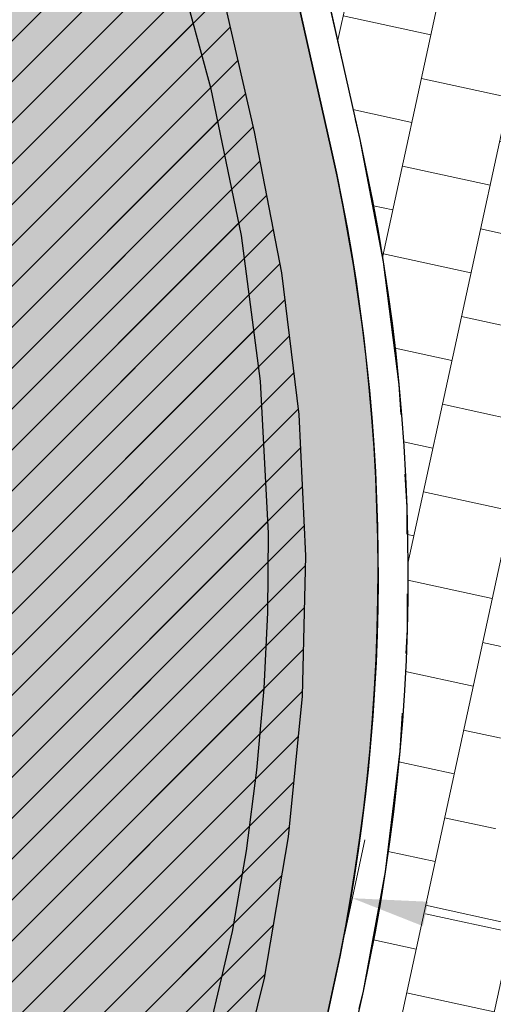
# Model space of a CAD drawing. Header units: metres. Extents: x 147454 to 148962, y 409264 to 410698.
# Tile 25 of 36: x 147507.66 to 147510.82, y 410639.33 to 410645.92. Entities that reach past the tile are written whole.
import ezdxf
from ezdxf import colors
from ezdxf.entities.mleader import LeaderData, LeaderLine
from ezdxf.math import Vec2, Vec3

# ---------------------------------------------------------------- set-up
doc = ezdxf.new("R2010")
doc.units = ezdxf.units.M
doc.linetypes.add('VH-TROTTOIRBAND_180-200', pattern=[20, 10, -2, 2, -2, 2, -2])
doc.layers.get('0').update_dxf_attribs({"color": 151})
doc.layers.get('Defpoints').update_dxf_attribs({"color": 171})
for name, color, linetype, lineweight in [('B-WE-VH-VERHARDING_TEGEL-A-500', 252, 'Continuous', 18), ('T-WE-VH-M', 7, 'Continuous', 18), ('X-XX-AL-T18', 10, 'Continuous', 18)]:
    doc.layers.add(name, color=color, linetype=linetype, lineweight=lineweight)
for name, color, linetype in [('RIJCURVES', 7, 'Continuous'), ('T-WE-VH-KANTOPSLUITING_TROTTOIRBAND_180 200-G', 210, 'VH-TROTTOIRBAND_180-200'), ('T-WE-VH-KANTVERHARDING-G', 210, 'Continuous'), ('T-WE-VH-VERHARDING-O', 252, 'Continuous')]:
    doc.layers.add(name, color=color, linetype=linetype)
doc.layers.add('T-WE-VH-FASE-1B', color=7, linetype='Continuous', true_color=0x007f00)
doc.styles.add('NLCS-ISO-M200-T25', font='NLCS-ISO.TTF', dxfattribs={"height": 0.5})
doc.styles.add('NLCS-ISO-M500-T18', font='NLCS-ISO.TTF', dxfattribs={"height": 0.9})
doc.dimstyles.new('NLCS-M200-T25-PIJL_L2_H1', dxfattribs={"dimscale": 0.2, "dimtxt": 0.5, "dimasz": 2.5, "dimexe": 2, "dimexo": 2, "dimgap": 0.7, "dimtad": 1, "dimzin": 0, "dimdsep": 46, "dimtxsty": 'NLCS-ISO-M200-T25', "dimcen": 2.5, "dimdle": 2, "dimclrd": 256, "dimclre": 256, "dimclrt": 256, "dimadec": 1, "dimazin": 0, "dimtfac": 1, "dimtofl": 0, "dimtmove": 1, "dimatfit": 0, "dimfxl": 2, "dimfxlon": 1, "dimtfill": 1, "dimtfillclr": 256, "dimtolj": 1, "dimtzin": 0, "dimlwd": -1, "dimlwe": -1, "dimarcsym": 0})
pattern_1 = [(45, (0, 0), (-0.1368591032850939, 0.1368591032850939), [])]

# ---------------------------------------------------------------- blocks, each defined once
blk = doc.blocks.new('*U65')
at = {"color": 4, "linetype": 'Continuous', "ltscale": 1.524, "flags": 128}
blk.add_lwpolyline([(147508.1463635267, 410650.2761092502), (147508.2289834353, 410649.4149984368), (147508.2796593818, 410648.5151812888), (147508.3030170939, 410647.3580041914), (147508.6381174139, 410646.4696948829), (147508.7933040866, 410645.9759542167), (147508.9309460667, 410645.4677628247), (147509.1374923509, 410644.4769801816), (147509.2638488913, 410643.5036483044), (147509.3170801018, 410642.4862860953), (147509.3126264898, 410641.9555140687), (147509.2884249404, 410641.4459531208), (147509.2407547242, 410640.9015239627), (147509.1703479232, 410640.3600147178), (147509.0769384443, 410639.8205885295), (147508.8467648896, 410638.8409492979)], dxfattribs=at)
blk = doc.blocks.new('*U8')
at = {"transparency": 33554585}
h = blk.add_hatch(dxfattribs=at)
h.set_pattern_fill('LINE', color=3, scale=0.06096, angle=45, style=0)
h.set_pattern_definition(pattern_1)
h.paths.add_polyline_path([(147499.4894944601, 410668.8264471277), (147496.5814109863, 410662.241538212), (147495.1608108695, 410658.9359694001), (147493.0984251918, 410654.002131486), (147492.4639210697, 410652.3582245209), (147491.9245652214, 410650.7830285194), (147491.4280813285, 410649.1300281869), (147491.0090924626, 410647.5240356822), (147490.6610398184, 410646.0153483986), (147490.3427276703, 410644.4453430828), (147490.2232472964, 410643.6604558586), (147490.1586707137, 410642.8840169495), (147490.1558628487, 410642.5045203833), (147490.174560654, 410642.1350098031), (147490.2691010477, 410641.4360032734), (147490.4248718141, 410640.8031176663), (147490.6225492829, 410640.2447628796), (147490.8560202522, 410639.7386537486), (147491.1329236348, 410639.2572582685), (147491.4526968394, 410638.8019039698), (147491.8117633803, 410638.3780449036), (147492.2079012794, 410637.9885249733), (147492.6371212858, 410637.6375984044), (147493.0935528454, 410637.3292786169), (147493.5578264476, 410637.0730144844), (147494.0589922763, 410636.8524109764), (147494.5770718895, 410636.6789027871), (147495.1051365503, 410636.5542100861), (147495.6441904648, 410636.4779073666), (147496.1869807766, 410636.4512523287), (147496.7289985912, 410636.4744137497), (147497.2657348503, 410636.547001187), (147497.7927480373, 410636.6682162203), (147498.3056843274, 410636.8369117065), (147498.800275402, 410637.0516324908), (147499.277451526, 410637.3134647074), (147499.7229324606, 410637.6143154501), (147500.1384627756, 410637.9541287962), (147500.5015161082, 410638.3095868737), (147500.8487973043, 410638.7161320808), (147501.1587406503, 410639.1547249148), (147501.4358937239, 410639.6371905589), (147501.8944898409, 410640.6012479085), (147502.1468418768, 410641.2062985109), (147502.3681689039, 410641.7965814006), (147502.5754694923, 410642.4171849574), (147502.7587597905, 410643.042420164), (147502.9213257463, 410643.6843988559), (147503.0617424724, 410644.3433878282), (147503.1787553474, 410645.0195571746), (147503.2721645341, 410645.725099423), (147503.342403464, 410646.5125134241), (147503.378102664, 410647.2638886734), (147503.3866363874, 410648.0672153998), (147503.3578006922, 410648.8815796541), (147502.9262857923, 410652.3067258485), (147502.7372511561, 410654.0890467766), (147502.7187536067, 410654.4966543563), (147502.7194051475, 410654.9685935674), (147502.7422828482, 410655.4431574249), (147502.9047807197, 410656.7536601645), (147502.6264976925, 410661.4421732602), (147502.6374052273, 410661.953971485), (147502.6796415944, 410662.4469759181), (147502.7505763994, 410662.9189136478), (147502.8491190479, 410663.3786763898), (147502.9759419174, 410663.8294806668), (147503.1304932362, 410664.2705162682), (147503.3124199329, 410664.7007392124), (147503.5212416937, 410665.1185849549), (147503.7559130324, 410665.5215713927), (147504.0154715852, 410665.9083285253), (147504.2989944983, 410666.2776525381), (147504.6056486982, 410666.6283903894), (147504.9353649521, 410666.9599552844), (147507.7744675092, 410669.4205150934), (147510.4920164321, 410671.8336222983), (147513.0816973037, 410674.2382104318), (147515.6880007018, 410676.7576512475), (147516.9770344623, 410678.0339235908), (147519.3533441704, 410680.7268292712), (147521.7086286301, 410683.3559188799), (147524.1472912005, 410686.0192231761), (147526.6150106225, 410688.6554780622), (147529.1115535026, 410691.2644377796), (147531.6364773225, 410693.8456691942), (147534.1154873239, 410696.3256499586), (147535.9113760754, 410698.0896138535), (147537.7462760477, 410696.3188394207), (147530.3593827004, 410688.663681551), (147527.8911149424, 410686.0684078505), (147525.451493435, 410683.446165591), (147523.0409223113, 410680.7973984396), (147520.7121399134, 410678.18201775), (147518.376451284, 410675.5010661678), (147516.0626467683, 410672.7860252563), (147512.7171342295, 410668.7516004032), (147511.6810338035, 410667.4569370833), (147510.6492457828, 410666.106732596), (147509.6788460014, 410664.7589275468), (147508.7885911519, 410663.4257960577), (147507.9613837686, 410662.0604908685), (147507.5738725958, 410661.3583196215), (147507.2075674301, 410660.6411591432), (147506.8697637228, 410659.9152574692), (147506.5669232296, 410659.1867294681), (147506.301710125, 410658.4524777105), (147506.0751340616, 410657.6970591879), (147506.0767146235, 410657.5932943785), (147506.7633304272, 410655.8492668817), (147507.0630952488, 410655.0334900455), (147507.3217516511, 410654.2375980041), (147507.533435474, 410653.4969437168), (147507.7217056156, 410652.740068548), (147507.8919462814, 410651.933544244), (147508.0336684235, 410651.1134819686), (147508.1463635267, 410650.2761092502), (147508.2289834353, 410649.4149984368), (147508.2796593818, 410648.5151812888), (147508.3030170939, 410647.3580041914), (147508.6381174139, 410646.4696948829), (147508.7933040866, 410645.9759542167), (147508.9309460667, 410645.4677628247), (147509.1374923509, 410644.4769801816), (147509.2638488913, 410643.5036483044), (147509.3170801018, 410642.4862860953), (147509.3126264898, 410641.9555140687), (147509.2884249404, 410641.4459531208), (147509.2407547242, 410640.9015239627), (147509.1703479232, 410640.3600147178), (147509.0769384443, 410639.8205885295), (147508.8467648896, 410638.8409492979), (147508.5884641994, 410638.0143821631), (147508.2745642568, 410637.2033805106), (147507.9341227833, 410636.4683426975), (147507.5145118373, 410635.6974278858), (147506.9903133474, 410634.8785628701), (147506.6501132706, 410634.4109646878), (147506.2785659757, 410633.9457639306), (147505.8861093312, 410633.4980915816), (147505.4737852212, 410633.0686874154), (147505.0535090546, 410632.6691632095), (147504.6386490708, 410632.3074930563), (147504.1727289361, 410631.9360787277), (147503.690401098, 410631.5863790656), (147503.1926082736, 410631.2592514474), (147502.6806661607, 410630.9551266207), (147502.2244861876, 410630.7100019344), (147501.6900309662, 410630.4517416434), (147501.1443968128, 410630.2178750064), (147500.588582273, 410630.0092082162), (147500.0238029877, 410629.8260498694), (147499.4512455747, 410629.6687432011), (147498.8720484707, 410629.5378618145), (147498.2875049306, 410629.4333015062), (147497.69875622, 410629.355769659), (147497.1070985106, 410629.3050021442), (147496.5137456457, 410629.2813314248), (147495.9199495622, 410629.2847967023), (147495.3269476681, 410629.3151878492), (147494.7360131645, 410629.3728608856), (147494.1483453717, 410629.4572192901), (147493.5652255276, 410629.5684433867), (147492.987850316, 410629.7061029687), (147492.3750494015, 410629.8832359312), (147491.8113987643, 410630.0755527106), (147491.257436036, 410630.2935028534), (147490.7142113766, 410630.5363047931), (147490.1830362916, 410630.8037888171), (147489.6997246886, 410631.0743544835), (147489.1942387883, 410631.3877932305), (147488.7038279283, 410631.7236972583), (147488.2296411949, 410632.0815232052), (147487.7726727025, 410632.4604763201), (147487.3795360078, 410632.8162822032), (147486.9737683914, 410633.2480528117), (147486.6243503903, 410633.7293285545), (147486.3394538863, 410634.2569672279), (147486.2240465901, 410634.5371624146), (147486.1281916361, 410634.8275941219), (147486.05332404, 410635.1278748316), (147486.0010825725, 410635.4400960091), (147485.974152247, 410635.7665271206), (147485.9762217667, 410636.1063759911), (147486.1666110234, 410638.6118766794), (147486.3110594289, 410640.759822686), (147486.3969363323, 410641.7637152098), (147486.6185131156, 410643.6675017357), (147486.9503429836, 410645.7508079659), (147488.3511950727, 410649.345927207), (147490.3758403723, 410654.4026613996), (147491.7856056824, 410657.7595176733), (147497.1871006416, 410669.9247695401), (147499.4894944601, 410668.8264471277), (147499.4894944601, 410668.8264471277)], flags=16)
h.paths.add_polyline_path([(147536.8288260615, 410697.2042266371), (147536.6958754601, 410697.3295807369), (147536.6830159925, 410697.3410277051), (147536.5946797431, 410697.4165772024), (147536.5025106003, 410697.4873999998), (147536.4067611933, 410697.5533019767), (147536.3834593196, 410697.5682508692), (147536.3359437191, 410697.5942426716), (147536.287024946, 410697.6174861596), (147536.2368618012, 410697.6379058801), (147536.1856171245, 410697.6554355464), (147536.133457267, 410697.6700182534), (147536.0805515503, 410697.6816066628), (147536.0228772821, 410697.6941858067), (147535.9643491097, 410697.701867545), (147535.9053821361, 410697.7045973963), (147535.8463945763, 410697.7023559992), (147535.7878047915, 410697.6951592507), (147535.7300283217, 410697.6830581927), (147535.6734749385, 410697.6661386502), (147535.626505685, 410697.6446103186), (147535.5817421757, 410697.6188070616), (147535.5395724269, 410697.5889525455), (147535.5003619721, 410697.5553055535), (147535.4922047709, 410697.5474835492), (147535.4841883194, 410697.5395173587), (147534.5573261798, 410696.5791300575), (147534.4318784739, 410696.5577334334), (147533.6113104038, 410695.7074561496), (147533.5943836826, 410695.5812949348), (147529.4633785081, 410691.3006949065), (147529.3755348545, 410691.3182858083), (147528.5549713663, 410690.468000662), (147528.5756775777, 410690.3808474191), (147526.9416844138, 410688.6877009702), (147526.9018123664, 410688.6460064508), (147526.8672000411, 410688.5998523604), (147526.8383419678, 410688.5498981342), (147526.8156504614, 410688.4968575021), (147526.7994497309, 410688.4414882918), (147526.7899712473, 410688.384581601), (147526.7873504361, 410688.3269504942), (147526.7916247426, 410688.2694183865), (147526.802733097, 410688.2128072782), (147526.8205167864, 410688.1579260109), (147526.8447217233, 410688.1055587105), (147526.8750020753, 410688.0564535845), (147526.9109252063, 410688.0113122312), (147527.4526554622, 410687.4885142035), (147527.9943857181, 410686.9657161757), (147528.040775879, 410686.9314208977), (147528.09092666, 410686.9029057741), (147528.1441215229, 410686.8805782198), (147528.1996004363, 410686.864757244), (147528.2565707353, 410686.8556688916), (147528.3142184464, 410686.853443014), (147528.3717199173, 410686.8581114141), (147528.4282535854, 410686.869607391), (147528.4830117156, 410686.8877666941), (147528.5352119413, 410686.9123298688), (147528.5841084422, 410686.9429459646), (147528.6290026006, 410686.9791775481), (147528.6692529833, 410687.0205069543), (147530.3032272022, 410688.7136716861), (147530.3910616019, 410688.696077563), (147531.2116314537, 410689.5463565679), (147531.1909281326, 410689.6335191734), (147535.3219309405, 410693.9141214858), (147535.4474104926, 410693.9355235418), (147536.267972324, 410694.7858068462), (147536.2848947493, 410694.9119360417), (147537.2117173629, 410695.8723614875), (147537.2193934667, 410695.8806561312), (147537.2269204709, 410695.8890863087), (147537.2591519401, 410695.9294683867), (147537.2874881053, 410695.9726730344), (147537.3116833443, 410696.0183257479), (147537.3315279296, 410696.0660308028), (147537.3464258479, 410696.1231500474), (147537.3564648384, 410696.1813202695), (147537.3615737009, 410696.2401289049), (147537.3617162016, 410696.2991588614), (147537.3568913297, 410696.3579914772), (147537.3471333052, 410696.4162094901), (147537.3325113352, 410696.4733999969), (147537.3190490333, 410696.5258601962), (147537.3026208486, 410696.5774685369), (147537.2832801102, 410696.6280574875), (147537.2610896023, 410696.6774628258), (147537.23612136, 410696.7255241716), (147537.2084564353, 410696.7720855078), (147537.1326155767, 410696.8760979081), (147537.051435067, 410696.9759985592), (147536.9651374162, 410697.0715136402), (147536.8739591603, 410697.1623813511), (147536.8322210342, 410697.200950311), (147536.8305470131, 410697.2026127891)], is_closed=False, flags=8)
h.paths.add_polyline_path([(147492.8740041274, 410657.0689217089), (147493.0418601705, 410656.9967146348), (147493.0578635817, 410656.9903672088), (147493.1667399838, 410656.9496615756), (147493.2775975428, 410656.9147098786), (147493.3901324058, 410656.8856079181), (147493.4171460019, 410656.8795488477), (147493.4706913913, 410656.8714126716), (147493.5246132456, 410656.8663392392), (147493.5787365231, 410656.8643450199), (147493.6328855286, 410656.8654364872), (147493.6868844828, 410656.8696100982), (147493.740558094, 410656.8768523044), (147493.7990510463, 410656.8847977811), (147493.8566680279, 410656.8976367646), (147493.9130003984, 410656.9152781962), (147493.9676486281, 410656.9375969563), (147494.0202251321, 410656.9644347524), (147494.0703570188, 410656.995601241), (147494.1176887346, 410657.0308753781), (147494.1544372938, 410657.0671951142), (147494.1876487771, 410657.1067751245), (147494.2170353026, 410657.1492723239), (147494.2423421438, 410657.1943183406), (147494.2473251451, 410657.2044619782), (147494.2521265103, 410657.2146928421), (147494.7937811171, 410658.4345401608), (147494.904301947, 410658.4976281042), (147495.3838288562, 410659.5776083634), (147495.3564995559, 410659.7019316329), (147497.7705832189, 410665.1389290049), (147497.8591363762, 410665.1525041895), (147498.3386562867, 410666.232490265), (147498.2893391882, 410666.3072716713), (147499.2442210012, 410668.4578249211), (147499.2673917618, 410668.5106579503), (147499.2840930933, 410668.5658782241), (147499.2940863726, 410668.6226967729), (147499.2972288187, 410668.6803017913), (147499.2934755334, 410668.7378702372), (147499.2828801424, 410668.794579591), (147499.2655940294, 410668.8496196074), (147499.2418641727, 410668.9022038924), (147499.2120296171, 410668.9515811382), (147499.1765166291, 410668.9970458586), (147499.1358326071, 410669.0379484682), (147499.0905588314, 410669.0737045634), (147499.0413421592, 410669.1038032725), (147498.3532644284, 410669.4093167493), (147497.6651866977, 410669.7148302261), (147497.6098532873, 410669.7311528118), (147497.5529676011, 410669.7407565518), (147497.4953424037, 410669.7435042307), (147497.4378010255, 410669.7393565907), (147497.3811655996, 410669.7283728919), (147497.3262453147, 410669.7107100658), (147497.2738248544, 410669.6866204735), (147497.2246531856, 410669.6564482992), (147497.1794328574, 410669.6206246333), (147497.1388099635, 410669.5796613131), (147497.1033649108, 410669.5341436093), (147497.073604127, 410669.4847218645), (147497.0499528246, 410669.4321022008), (147496.0950950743, 410667.2815382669), (147496.0065495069, 410667.2679692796), (147495.5270215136, 410666.1879867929), (147495.5763391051, 410666.1131956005), (147493.1622584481, 410660.6761968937), (147493.0517095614, 410660.6130929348), (147492.5721905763, 410659.5331091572), (147492.5995129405, 410659.4088174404), (147492.0579085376, 410658.1889478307), (147492.0535394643, 410658.1785250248), (147492.0493569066, 410658.1680259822), (147492.0329144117, 410658.119044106), (147492.021098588, 410658.0687453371), (147492.014011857, 410658.0175656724), (147492.0117156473, 410657.9659487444), (147492.017292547, 410657.9071826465), (147492.0277943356, 410657.8490941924), (147492.0431465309, 410657.7920953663), (147492.0632402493, 410657.7365904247), (147492.087932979, 410657.6829730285), (147492.1170495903, 410657.6316234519), (147492.1503835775, 410657.5829058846), (147492.1810071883, 410657.5382348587), (147492.2141252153, 410657.4953804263), (147492.2496301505, 410657.4544817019), (147492.2874067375, 410657.4156714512), (147492.3273323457, 410657.3790756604), (147492.369277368, 410657.3448131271), (147492.4761681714, 410657.2730860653), (147492.586666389, 410657.2070515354), (147492.7004691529, 410657.1468905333), (147492.8172645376, 410657.0927679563), (147492.8696920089, 410657.0708363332), (147492.8718343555, 410657.0698481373)], is_closed=False, flags=8)
blk.add_blockref('*U65', (0, 0))
blk = doc.blocks.new('*U142')
at = {"color": 4, "linetype": 'Continuous', "ltscale": 1.524, "flags": 128}
blk.add_lwpolyline([(147511.5170483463, 410667.603708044), (147510.5020680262, 410666.3119242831), (147509.5471251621, 410664.9913172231), (147509.0954511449, 410664.3161328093), (147508.6645293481, 410663.6300466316), (147508.2573464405, 410662.9323452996), (147507.8772452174, 410662.2216576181), (147507.5257405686, 410661.4907939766), (147507.2170140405, 410660.758779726), (147506.947671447, 410660.0021881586), (147506.7205382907, 410659.2167041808), (147506.5337731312, 410658.4073320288), (147506.3842009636, 410657.5787522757), (147506.5358701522, 410656.6950239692), (147507.2735984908, 410653.3115747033), (147509.0037262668, 410646.1343518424), (147509.2233203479, 410645.17188438), (147509.4075819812, 410644.2280173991), (147509.5224100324, 410643.2799460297), (147509.5675651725, 410642.3341741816), (147509.5442969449, 410641.3965454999), (147509.4524958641, 410640.4537303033), (147509.2904581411, 410639.509709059), (147509.0644872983, 410638.5877184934)], dxfattribs=at)
blk = doc.blocks.new('*U101')
at = {"transparency": 33554585}
h = blk.add_hatch(dxfattribs=at)
h.set_pattern_fill('LINE', color=3, scale=0.06096, angle=45, style=0)
h.set_pattern_definition(pattern_1)
h.paths.add_polyline_path([(147499.4708271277, 410668.7886565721), (147497.1901193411, 410663.9000776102), (147496.4590731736, 410662.2686227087), (147495.7501349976, 410660.6299698), (147495.0622617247, 410658.9817068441), (147494.3999348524, 410657.3350759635), (147493.7566586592, 410655.6741652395), (147493.1380988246, 410654.0137346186), (147491.998330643, 410650.7805861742), (147491.4642703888, 410649.1232004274), (147491.2308265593, 410648.3174182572), (147491.0179468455, 410647.5010050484), (147490.8348343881, 410646.6913111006), (147490.6857375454, 410645.8913682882), (147490.5737810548, 410645.1003665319), (147490.50250771, 410644.32222159), (147490.4746967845, 410643.5600065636), (147490.4926502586, 410642.8173534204), (147490.5579893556, 410642.0983627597), (147490.6715835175, 410641.40729597), (147490.833721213, 410640.7494101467), (147491.0449957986, 410640.1265622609), (147491.306281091, 410639.5418323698), (147491.6172316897, 410639.0020369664), (147491.9722937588, 410638.5123902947), (147492.3633098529, 410638.0750798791), (147492.7854470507, 410637.6881211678), (147493.2270637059, 410637.3557154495), (147493.6855317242, 410637.073525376), (147494.1477623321, 410636.8438836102), (147494.6463696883, 410636.6499868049), (147495.1586095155, 410636.50326033), (147495.6850130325, 410636.4036460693), (147496.2180916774, 410636.3528979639), (147496.7533184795, 410636.3513946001), (147497.2861477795, 410636.3991400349), (147497.8120447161, 410636.4957108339), (147498.3317610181, 410636.6418557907), (147498.8303766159, 410636.8333076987), (147499.3089981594, 410637.0696419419), (147499.7421809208, 410637.3339931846), (147500.1709486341, 410637.6510713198), (147500.5672247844, 410638.0041861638), (147500.9304229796, 410638.3925656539), (147501.2600449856, 410638.8167257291), (147501.556747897, 410639.2729968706), (147501.8257700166, 410639.7595533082), (147502.060010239, 410640.2517593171), (147502.2765314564, 410640.7775983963), (147502.4830931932, 410641.3598980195), (147502.6676070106, 410641.9684915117), (147502.830324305, 410642.5989039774), (147502.9724030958, 410643.2513393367), (147503.0950080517, 410643.9255619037), (147503.2005742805, 410644.6337497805), (147503.2891070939, 410645.378269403), (147503.4118450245, 410646.9378874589), (147503.4691585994, 410648.5082368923), (147503.3292664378, 410653.7409728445), (147503.3432977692, 410655.5162412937), (147503.3835731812, 410656.4526624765), (147503.5011254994, 410657.8674473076), (147503.5067334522, 410660.8593245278), (147503.5361150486, 410661.9098934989), (147503.6410621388, 410662.9616694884), (147503.813430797, 410663.9398351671), (147504.0478630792, 410664.8611441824), (147504.3509287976, 410665.7591947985), (147504.7240263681, 410666.630721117), (147505.1675874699, 410667.4697262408), (147505.4155954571, 410667.8751816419), (147505.6811761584, 410668.2701117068), (147505.9640088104, 410668.6538617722), (147506.2639638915, 410669.0256362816), (147506.5809305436, 410669.3846800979), (147506.9147807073, 410669.7299832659), (147507.2652505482, 410670.060831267), (147507.6202903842, 410670.3667574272), (147510.5289519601, 410672.6199410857), (147511.9655884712, 410673.7602509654), (147514.6826962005, 410675.9929487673), (147517.4288435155, 410678.3471671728), (147518.0908675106, 410678.9665891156), (147518.7179596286, 410679.616730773), (147523.5239581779, 410684.8800370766), (147528.4178941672, 410690.1702107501), (147533.2798153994, 410695.3577555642), (147535.8721986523, 410698.0965246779), (147537.7370846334, 410696.3573581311), (147528.0258517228, 410685.9323730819), (147523.1596433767, 410680.6396027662), (147518.4043337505, 410675.3994846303), (147513.6906245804, 410670.1372042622), (147512.5553021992, 410668.843340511), (147511.5170483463, 410667.603708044), (147510.5020680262, 410666.3119242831), (147509.5471251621, 410664.9913172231), (147509.0954511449, 410664.3161328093), (147508.6645293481, 410663.6300466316), (147508.2573464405, 410662.9323452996), (147507.8772452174, 410662.2216576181), (147507.5257405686, 410661.4907939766), (147507.2170140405, 410660.758779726), (147506.947671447, 410660.0021881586), (147506.7205382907, 410659.2167041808), (147506.5337731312, 410658.4073320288), (147506.3842009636, 410657.5787522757), (147506.5358701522, 410656.6950239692), (147507.2735984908, 410653.3115747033), (147509.0037262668, 410646.1343518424), (147509.2233203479, 410645.17188438), (147509.4075819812, 410644.2280173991), (147509.5224100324, 410643.2799460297), (147509.5675651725, 410642.3341741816), (147509.5442969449, 410641.3965454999), (147509.4524958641, 410640.4537303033), (147509.2904581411, 410639.509709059), (147509.0644872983, 410638.5877184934), (147508.7684128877, 410637.6734122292), (147508.4445796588, 410636.869731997), (147507.9987647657, 410635.9589105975), (147507.7417503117, 410635.503842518), (147507.4614542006, 410635.051286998), (147507.1721788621, 410634.6236507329), (147506.843063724, 410634.177900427), (147506.4868207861, 410633.7363269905), (147506.1036900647, 410633.3017053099), (147505.6940342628, 410632.877358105), (147505.2290378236, 410632.4388216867), (147504.777088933, 410632.0511262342), (147504.307672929, 410631.6846011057), (147503.8220332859, 410631.3396796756), (147503.3210321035, 410631.0172997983), (147502.8565818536, 410630.7461378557), (147502.329510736, 410630.4685634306), (147501.7903719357, 410630.2151087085), (147501.2400853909, 410629.9867735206), (147500.6799777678, 410629.7836168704), (147500.1839002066, 410629.6273954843), (147499.6094509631, 410629.4731733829), (147499.0284919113, 410629.3452723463), (147498.4422420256, 410629.2438991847), (147497.8518888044, 410629.1695204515), (147497.2587070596, 410629.1219010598), (147496.6638999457, 410629.1016858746), (147496.0687308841, 410629.1084125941), (147495.4744430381, 410629.1424052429), (147494.8822764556, 410629.2034541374), (147494.2934593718, 410629.2913984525), (147493.7096921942, 410629.4081953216), (147493.0910670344, 410629.5755352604), (147492.5266660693, 410629.7688669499), (147491.9737733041, 410629.9986633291), (147491.4327433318, 410630.2648329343), (147490.9078315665, 410630.5656302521), (147490.4282306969, 410630.8808734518), (147489.9526159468, 410631.2366794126), (147489.4919841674, 410631.6275039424), (147489.0541503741, 410632.0480060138), (147488.6423990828, 410632.4950988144), (147488.2725183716, 410632.948308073), (147487.9386189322, 410633.4088793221), (147487.6142142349, 410633.9153232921), (147487.3228586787, 410634.4344378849), (147487.0642353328, 410634.9639248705), (147486.8379366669, 410635.5014853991), (147486.6433911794, 410636.0449762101), (147486.4798555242, 410636.5925361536), (147486.3461635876, 410637.1441645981), (147486.2417765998, 410637.6978812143), (147486.1659243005, 410638.2516881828), (147486.1177287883, 410638.8038401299), (147486.0961886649, 410639.3528724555), (147486.1002908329, 410639.899655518), (147486.1291776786, 410640.4429308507), (147486.1818918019, 410640.981363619), (147486.2573925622, 410641.5138299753), (147486.3546607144, 410642.0394110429), (147486.472399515, 410642.5568052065), (147487.5746568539, 410646.4125110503), (147488.1239394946, 410648.2366560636), (147488.6833597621, 410650.0079716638), (147489.2669945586, 410651.7740153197), (147489.8441806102, 410653.4474564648), (147490.4695711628, 410655.1873966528), (147491.1160704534, 410656.9066830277), (147491.4624195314, 410657.6986488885), (147493.7499401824, 410662.5840744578), (147495.2514295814, 410665.8881964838), (147496.0247399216, 410667.525143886), (147497.1871006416, 410669.9247695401), (147499.4708271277, 410668.7886565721), (147499.4708271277, 410668.7886565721)], flags=16)
h.paths.add_polyline_path([(147536.8046416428, 410697.2269414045), (147536.6695687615, 410697.3500057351), (147536.6565155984, 410697.3612313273), (147536.5669014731, 410697.4352605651), (147536.4735357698, 410697.5044983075), (147536.3766743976, 410697.5687547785), (147536.3531205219, 410697.5833033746), (147536.3051677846, 410697.6084795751), (147536.2558590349, 410697.630883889), (147536.2053543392, 410697.6504435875), (147536.1538176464, 410697.6670951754), (147536.1014162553, 410697.6807845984), (147536.0483202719, 410697.6914674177), (147535.9904395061, 410697.7030593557), (147535.9317886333, 410697.709740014), (147535.8727836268, 410697.711462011), (147535.8138429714, 410697.7082131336), (147535.7553846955, 410697.7000164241), (147535.6978234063, 410697.6869300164), (147535.6415673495, 410697.6690467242), (147535.5949727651, 410697.6467190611), (147535.5506566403, 410697.620154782), (147535.5090031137, 410697.5895841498), (147535.4703732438, 410697.555272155), (147535.4623508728, 410697.5473119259), (147535.4544716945, 410697.5392099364), (147534.5441531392, 410696.5631272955), (147534.4190893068, 410696.5395905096), (147533.6131680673, 410695.6754178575), (147533.5983992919, 410695.5489858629), (147529.541131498, 410691.1984320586), (147529.453000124, 410691.2145195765), (147528.6470836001, 410690.3503391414), (147528.6692758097, 410690.2635523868), (147527.0644486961, 410688.5427361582), (147527.0252948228, 410688.5003665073), (147526.9914760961, 410688.4536277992), (147526.9634757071, 410688.4031878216), (147526.9416937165, 410688.3497672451), (147526.9264413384, 410688.2941293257), (147526.917936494, 410688.2370690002), (147526.9163006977, 410688.1794015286), (147526.9215573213, 410688.1219508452), (147526.9336312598, 410688.0655377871), (147526.9523500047, 410688.0109683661), (147526.9774461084, 410687.9590222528), (147527.0085610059, 410687.9104416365), (147527.0452501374, 410687.8659206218), (147527.5958333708, 410687.3524544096), (147528.1464166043, 410686.8389881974), (147528.1933859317, 410686.8054905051), (147528.244016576, 410686.7778363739), (147528.2975851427, 410686.7564209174), (147528.3533262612, 410686.7415501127), (147528.41044352, 410686.7334364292), (147528.468120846, 410686.7321957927), (147528.5255341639, 410686.7378459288), (147528.5818631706, 410686.7503061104), (147528.6363030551, 410686.7693983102), (147528.6880759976, 410686.794849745), (147528.7364422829, 410686.8262967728), (147528.7807108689, 410686.8632900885), (147528.8202492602, 410686.9053011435), (147530.4250571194, 410688.6261353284), (147530.5131792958, 410688.6100444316), (147531.3191022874, 410689.4742188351), (147531.2969128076, 410689.5610150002), (147535.3541781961, 410693.9115710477), (147535.4792737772, 410693.9351138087), (147536.2851886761, 410694.7992923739), (147536.2999537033, 410694.9256922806), (147537.2102320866, 410695.9018123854), (147537.2177653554, 410695.9102369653), (147537.2251472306, 410695.9187945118), (147537.2566840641, 410695.959721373), (147537.2842779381, 410696.0034038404), (147537.3076896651, 410696.049463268), (147537.326716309, 410696.0975004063), (147537.3406361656, 410696.154865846), (147537.3496798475, 410696.2131990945), (147537.3537832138, 410696.2720864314), (147537.3529171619, 410696.3311102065), (147537.3470878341, 410696.3898518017), (147537.336336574, 410696.4478946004), (147537.3207396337, 410696.5048269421), (147537.3063830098, 410696.5570494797), (147537.2890754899, 410696.6083696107), (147537.268873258, 410696.6586207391), (147537.2458418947, 410696.7076397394), (147537.2200561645, 410696.7552674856), (147537.1915997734, 410696.8013493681), (147537.113992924, 410696.9040508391), (147537.0311174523, 410697.0025499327), (147536.9432005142, 410697.0965766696), (147536.8504830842, 410697.1858733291), (147536.8080920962, 410697.22372356), (147536.8063899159, 410697.2253571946)], is_closed=False, flags=8)
h.paths.add_polyline_path([(147492.6171087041, 410657.1579845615), (147492.7834832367, 410657.0824264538), (147492.7993561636, 410657.075759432), (147492.9073945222, 410657.0328789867), (147493.017529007, 410656.9957115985), (147493.1294577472, 410656.9643591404), (147493.1563444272, 410656.9577596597), (147493.2097159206, 410656.9485515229), (147493.2635252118, 410656.9423979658), (147493.3175976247, 410656.9393189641), (147493.3717576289, 410656.9393245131), (147493.4258294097, 410656.9424145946), (147493.4796374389, 410656.9485791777), (147493.5382779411, 410656.9553502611), (147493.5961407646, 410656.967031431), (147493.6528155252, 410656.9835398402), (147493.7079002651, 410657.0047584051), (147493.7610043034, 410657.0305366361), (147493.8117510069, 410657.0606917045), (147493.8597804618, 410657.0950097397), (147493.897249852, 410657.1305853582), (147493.9312482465, 410657.1694915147), (147493.9614809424, 410657.211390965), (147493.9876858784, 410657.2559205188), (147493.99287126, 410657.265962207), (147493.997876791, 410657.2760947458), (147494.5638807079, 410658.4848365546), (147494.6756442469, 410658.5456958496), (147495.1767285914, 410659.6158443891), (147495.1518974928, 410659.7406906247), (147497.6745088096, 410665.1281921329), (147497.7633163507, 410665.1399890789), (147498.2643938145, 410666.210143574), (147498.216586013, 410666.2858987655), (147499.2143949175, 410668.4168741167), (147499.2386203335, 410668.4692319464), (147499.2564254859, 410668.5241062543), (147499.2675559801, 410668.5807130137), (147499.2718527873, 410668.6382434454), (147499.269254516, 410668.6958755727), (147499.2597982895, 410668.7527859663), (147499.2436192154, 410668.8081615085), (147499.2209484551, 410668.8612110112), (147499.1921099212, 410668.9111765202), (147499.1575156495, 410668.9573441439), (147499.117659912, 410668.9990542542), (147499.0731121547, 410669.0357109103), (147499.0245088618, 410669.0667903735), (147498.3426950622, 410669.3860385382), (147497.6608812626, 410669.7052867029), (147497.6058862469, 410669.7227154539), (147497.5492045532, 410669.7334578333), (147497.4916460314, 410669.7373603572), (147497.4340330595, 410669.7343672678), (147497.3771887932, 410669.7245213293), (147497.3219254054, 410669.7079632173), (147497.2690324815, 410669.6849295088), (147497.219265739, 410669.6557493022), (147497.1733362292, 410669.620839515), (147497.1319001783, 410669.5806989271), (147497.0955496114, 410669.5359010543), (147497.0648038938, 410669.4870859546), (147497.0401023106, 410669.4349510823), (147496.0423172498, 410667.3039645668), (147495.9535174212, 410667.2921736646), (147495.4524319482, 410666.2220229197), (147495.5002400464, 410666.1462579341), (147492.9776317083, 410660.7587550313), (147492.865839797, 410660.6978802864), (147492.3647633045, 410659.6277280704), (147492.389588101, 410659.5029135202), (147491.823633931, 410658.2941484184), (147491.8190567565, 410658.2838153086), (147491.8146645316, 410658.2734022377), (147491.7972432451, 410658.2247598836), (147491.7844212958, 410658.1747081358), (147491.7763098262, 410658.12368085), (147491.7729791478, 410658.0721203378), (147491.7773766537, 410658.0132542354), (147491.7867116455, 410657.9549668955), (147491.800917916, 410657.8976717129), (147491.8198947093, 410657.8417750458), (147491.843507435, 410657.7876733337), (147491.8715886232, 410657.7357502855), (147491.9039391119, 410657.6863741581), (147491.933660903, 410657.6410981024), (147491.965913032, 410657.5975882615), (147492.0005908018, 410657.5559858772), (147492.037581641, 410657.5164259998), (147492.0767654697, 410657.4790370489), (147492.118015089, 410657.4439403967), (147492.2234462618, 410657.3700845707), (147492.3325982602, 410657.3018478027), (147492.445171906, 410657.2394171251), (147492.5608586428, 410657.182963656), (147492.612835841, 410657.1599852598), (147492.6149579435, 410657.1589543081)], is_closed=False, flags=8)
blk.add_blockref('*U142', (0, 0))
blk = doc.blocks.new('*D307')
at = {"layer": 'Defpoints', "color": 0, "transparency": 16777216}
for p in [(148909.8814198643, 410640.0436090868), (148909.7450959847, 410639.4077150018), (148913.3363430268, 410638.6378183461)]:
    blk.add_point(p, dxfattribs=at)
at = {"layer": 'T-WE-VH-M', "transparency": 16777216}
for p, q in [((148909.8289434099, 410639.7988282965), (148909.9652672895, 410640.4347223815)), ((148912.983775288, 410639.3785217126), (148910.3703114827, 410639.9387998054)), ((148913.420190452, 410639.0289316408), (148913.5565143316, 410639.6648257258))]:
    blk.add_line(p, q, dxfattribs=at)
for points in [[(148910.3877796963, 410640.0202817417), (148910.3528432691, 410639.857317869), (148909.8814198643, 410640.0436090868)], [(148913.0012435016, 410639.4600036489), (148912.9663070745, 410639.2970397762), (148913.4726669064, 410639.2737124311)]]:
    blk.add_solid(points, dxfattribs=at)
at = {"layer": 'T-WE-VH-M', "transparency": 16777216, "insert": (148911.7587946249, 410640.0399962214), "char_height": 0.5, "attachment_point": 5, "rotation": 347.9000000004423, "style": 'NLCS-ISO-M200-T25', "bg_fill": 3, "box_fill_scale": 1.1, "bg_fill_color": 256, "bg_fill_true_color": 13158600, "bg_fill_transparency": 0}
blk.add_mtext('\\A1;3.67*', dxfattribs=at)
blk = doc.blocks.new('_DotSmall')
at = {"color": 0, "linetype": 'ByBlock', "const_width": 0.5}
blk.add_lwpolyline([(-0.0625, 0, 1), (0.0625, 0, 1)], format="xyb", close=True, dxfattribs=at)
blk = doc.blocks.new('Fase 1 - Gebouw A + B')
at = {"layer": 'B-WE-VH-VERHARDING_TEGEL-A-500'}
h = blk.add_hatch(dxfattribs=at)
h.set_pattern_fill('AVH-TEGEL_300X300_HALFST', color=256, scale=2, angle=347.759022, pattern_type=2)
h.set_pattern_definition([(347.759022, (0, 0), (0.6499658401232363, 0.1659650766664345), [0.6, -0.6]), (77.75902199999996, (0, 0), (-0.5863587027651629, 0.127214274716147), [])])
edge = h.paths.add_edge_path()
edge.add_line((148914.3719642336, 410643.4685596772), (148932.2885859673, 410661.8212174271))
edge.add_line((148932.2885859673, 410661.8212174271), (148932.4101297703, 410663.7268976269))
edge.add_line((148932.4101297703, 410663.7268976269), (148927.8240135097, 410664.0214255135))
edge.add_arc((148925.2907268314, 410624.3021297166), 39.79999999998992, 86.35063262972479, 106.2854769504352)
edge.add_line((148914.1298749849, 410662.5052105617), (148910.8424031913, 410661.5447910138))
edge.add_arc((148912.1884355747, 410656.9373842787), 4.79999999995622, 106.2854769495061, 192.6928549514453)
edge.add_line((148907.5057382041, 410655.8827064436), (148909.9300402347, 410645.1189714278))
edge.add_arc((148897.0526224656, 410642.2186073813), 13.20000000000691, -101.10171906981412, 12.692854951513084, ccw=False)
edge.add_line((148894.5109438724, 410629.2656204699), (148890.6321726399, 410630.0267259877))
edge.add_arc((148890.5745709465, 410629.7315277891), 0.3007655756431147, 78.9586774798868, 172.0277799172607)
edge.add_line((148890.2767121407, 410629.7732418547), (148890.8527237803, 410629.6079337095))
edge.add_line((148890.8527237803, 410629.6079337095), (148889.9305289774, 410626.3930179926))
edge.add_line((148889.9305289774, 410626.3930179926), (148906.8486838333, 410622.7225159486))
edge.add_arc((148907.4847552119, 410625.6543094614), 3.000000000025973, 257.7590219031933, 347.8999999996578)
edge.add_line((148910.4181049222, 410625.0254537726), (148911.2094084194, 410628.7165548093))
edge.add_line((148911.2094084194, 410628.7165548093), (148914.3719642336, 410643.4685596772))
at = {"layer": 'T-WE-VH-VERHARDING-O', "true_color": 0x636466, "transparency": 33554559}
h = blk.add_hatch(color=251, dxfattribs=at)
h.dxf.hatch_style = 1
edge = h.paths.add_edge_path()
edge.add_arc((148966.2988676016, 410606.9200195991), 79.58357759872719, 153.5804489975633, 163.2703694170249, ccw=False)
edge.add_arc((148990.4720093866, 410597.6106831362), 105.401931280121, 144.8527110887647, 154.8952706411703, ccw=False)
edge.add_arc((148909.6652578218, 410655.0180474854), 6.29413527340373, 119.206289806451, 148.6943646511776, ccw=False)
edge.add_line((148906.594, 410660.512), (148910.7863185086, 410661.7367662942))
edge.add_arc((148912.1890351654, 410656.9369869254), 5.000549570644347, 106.290794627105, 192.4317082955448)
edge.add_line((148907.3057320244, 410655.8604896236), (148909.7349278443, 410645.075026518))
edge.add_arc((148897.0526224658, 410642.2186073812), 12.99999999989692, -90.00000000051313, 12.69285495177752, ccw=False)
edge.add_arc((148897.0526224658, 410642.218607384), 13.00000000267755, 258.8982809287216, 269.99999999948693, ccw=False)
edge.add_line((148894.5494541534, 410629.4618778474), (148890.6706829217, 410630.2229833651))
edge.add_arc((148890.5744072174, 410629.7323399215), 0.5000000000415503, 78.89828092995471, 168.8982809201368)
at = {"layer": 'Defpoints'}
for points in [[(148914.3719642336, 410643.4685596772), (148932.2885859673, 410661.8212174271), (148932.4101297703, 410663.7268976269), (148927.8240135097, 410664.0214255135, 0.08720219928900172), (148914.1298749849, 410662.5052105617), (148910.8424031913, 410661.5447910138, 0.3959652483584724), (148907.5057382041, 410655.8827064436), (148909.9300402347, 410645.1189714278, -0.541795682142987), (148894.5109438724, 410629.2656204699), (148890.6321726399, 410630.0267259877, 0.4299911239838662), (148890.2767121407, 410629.7732418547), (148890.8527237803, 410629.6079337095), (148889.9305289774, 410626.3930179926), (148906.8486838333, 410622.7225159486, 0.4149344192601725), (148910.4181049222, 410625.0254537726), (148911.2094084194, 410628.7165548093)], [(148890.0837637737, 410629.8286156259, -0.04230546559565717), (148895.027, 410642.33, -0.0438469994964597), (148904.2875, 410658.2885, -0.1293807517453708), (148906.594, 410660.512), (148910.7863185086, 410661.7367662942, 0.3946209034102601), (148907.3057320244, 410655.8604896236), (148909.7349278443, 410645.075026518, -0.4806918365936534), (148897.0526224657, 410629.2186073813, -0.04847831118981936), (148894.5494541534, 410629.4618778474), (148890.6706829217, 410630.2229833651, 0.4142135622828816)]]:
    blk.add_lwpolyline(points, format="xyb", close=True, dxfattribs=at)
at = {"layer": 'T-WE-VH-KANTOPSLUITING_TROTTOIRBAND_180 200-G', "ltscale": 0.2, "flags": 128}
blk.add_lwpolyline([(148932.4101297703, 410663.7268976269, 0.004133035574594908), (148932.1660914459, 410663.7444888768), (148927.8240135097, 410664.0214255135, 0.08720219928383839), (148914.1298749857, 410662.5052105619), (148910.8424031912, 410661.5447910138, 0.3959652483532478), (148907.5057382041, 410655.8827064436), (148909.9300402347, 410645.1189714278, -0.5417956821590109), (148894.5109438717, 410629.26562047), (148890.6321726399, 410630.0267259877), (148890.6706829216, 410630.2229833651)], format="xyb", dxfattribs=at)
at = {"layer": 'T-WE-VH-KANTVERHARDING-G'}
blk.add_lwpolyline([(148889.1396155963, 410626.5370113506), (148890.0937151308, 410629.8699448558, -0.3895178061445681), (148890.6706829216, 410630.2229833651), (148894.5494541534, 410629.4618778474, 0.5417956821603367), (148909.7349278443, 410645.075026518), (148907.3106258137, 410655.8387615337, -0.3959652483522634), (148910.7863185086, 410661.7367662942), (148914.0737903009, 410662.697185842, -0.0872021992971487), (148927.8367435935, 410664.2210199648), (148932.1788215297, 410663.944083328, -0.04450062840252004), (148934.8126009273, 410663.5389222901)], format="xyb", dxfattribs=at)
at = {"layer": 'T-WE-VH-M'}
dim = blk.add_aligned_dim(p1=(148913.3363430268, 410638.6378183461), p2=(148909.7450959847, 410639.4077150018), distance=-0.6503425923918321, text='<>*', dimstyle='NLCS-M200-T25-PIJL_L2_H1', dxfattribs=at)
dim.commit()
dim.dimension.update_dxf_attribs({"geometry": '*D307', "text_midpoint": (148911.7587946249, 410640.0399962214)})

msp = doc.modelspace()

# ---------------------------------------------------------------- block references
at = {"layer": 'T-WE-VH-FASE-1B'}
msp.add_blockref('Fase 1 - Gebouw A + B', (-1400, 0), dxfattribs=at)

# ---------------------------------------------------------------- next in the draw order: block references
at = {"layer": 'RIJCURVES'}
for name in ['*U8', '*U101']:
    msp.add_blockref(name, (0, 0), dxfattribs=at)

# ---------------------------------------------------------------- next in the draw order: leaders
at = {"layer": 'X-XX-AL-T18'}
ml = msp.add_multileader_mtext('Standard', dxfattribs=at)
ml.set_content('Keerlus openbaar vervoer\\Pontwerpvoertuig: 13,50 m', color=256, style='NLCS-ISO-M500-T18')
ml.set_leader_properties(color=256, linetype='ByLayer', lineweight=-1)
ml.set_arrow_properties(name='DOTSMALL')
ml.build(insert=Vec2(0, 0))
ml.multileader.update_dxf_attribs({"has_text_frame": 1, "text_left_attachment_type": 5, "text_right_attachment_type": 5, "dogleg_length": 0.9, "arrow_head_size": 1.2})
ctx = ml.context
ctx.base_point, ctx.char_height, ctx.arrow_head_size, ctx.landing_gap_size, ctx.plane_origin = Vec3(147521.2128992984, 410627.4543707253), 0.9, 1.2, 0.45, Vec3(147543.5613171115, 410625.7403941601)
ctx.left_attachment, ctx.right_attachment = 5, 5
notes = []
notes.append((ctx, [(1, (1, 1, 0), (147520.3128992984, 410627.4543707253), (1, 0), 0.9, [(0, [(147498.0142491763, 410640.1582413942)], 0, [])])]))
ctx.mtext.insert, ctx.mtext.flow_direction = Vec3(147521.6628992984, 410630.1243707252), 5
ctx.mtext.has_bg_fill, ctx.mtext.bg_color, ctx.mtext.bg_scale_factor, ctx.mtext.bg_transparency, ctx.mtext.use_window_bg_color = 1, -1027028792, 1.5, 0, 1
for ctx, leaders in notes:
    for number, flags, end, landing, length, lines in leaders:
        leader = LeaderData()
        leader.index, (leader.has_last_leader_line, leader.has_dogleg_vector, leader.attachment_direction) = number, flags
        leader.last_leader_point, leader.dogleg_vector, leader.dogleg_length = Vec3(end), Vec3(landing), length
        for number, points, colour, breaks in lines:
            line = LeaderLine()
            line.index, line.vertices, line.color, line.breaks = number, Vec3.list(points), colors.encode_raw_color(colour), breaks
            leader.lines.append(line)
        ctx.leaders.append(leader)

doc.saveas('drawing.dxf')
